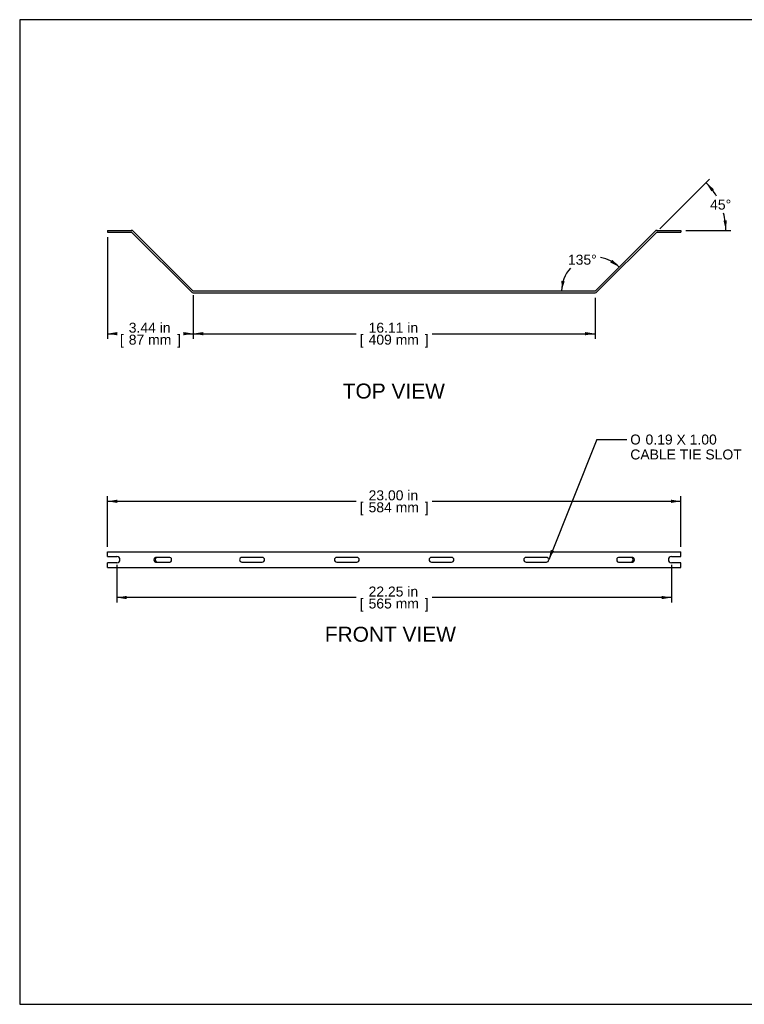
# Model space of a CAD drawing. Header units: inches. Extents: x 0 to 52.8, y 0 to 39.5.
# Tile 1 of 11: x 0 to 29.1, y 0 to 39.5. Entities that reach past the tile are written whole.
import ezdxf
from ezdxf.enums import TextEntityAlignment as Align

# ---------------------------------------------------------------- set-up
doc = ezdxf.new("R2010")
doc.units = ezdxf.units.IN
doc.header["$MEASUREMENT"] = 0
doc.layers.add('COM56851-2', color=7, linetype='Continuous')
doc.layers.add('Default', color=7, linetype='Continuous')
doc.styles.add('SEACAD_Arial', font='arial.ttf')
doc.styles.add('SEACAD_Solid_Edge_ISO_GDT_Symbols', font='txt')
doc.dimstyles.new('WEB_SMALL', dxfattribs={"dimtxt": 0.4, "dimasz": 0.4, "dimexe": 0.2, "dimexo": 0.2, "dimgap": 0.2, "dimtad": 0, "dimtih": 1, "dimtoh": 1, "dimzin": 4, "dimdsep": 46, "dimtxsty": 'SEACAD_Arial', "dimblk1": '_SE_FILLED', "dimblk2": '_SE_FILLED', "dimsah": 1, "dimcen": 0.2, "dimadec": 0, "dimazin": 0, "dimtfac": 1, "dimtofl": 0, "dimtmove": 0, "dimatfit": 3, "dimfxl": 1, "dimtolj": 1, "dimtzin": 4, "dimarcsym": 0})

# ---------------------------------------------------------------- blocks, each defined once
blk = doc.blocks.new('SEANNOT_GROUP1')
at = {"layer": 'Default', "linetype": 'Continuous'}
blk.add_hatch(color=7, dxfattribs=at).paths.add_polyline_path([(21.31, 18.227), (21.223, 17.831), (21.434, 18.178)])
at = {"layer": 'Default', "color": 7, "linetype": 'Continuous'}
blk.add_line((23.156, 22.652), (24.356, 22.652), dxfattribs=at)
blk.add_lwpolyline([(23.156, 22.652), (21.223, 17.831)], dxfattribs=at)
for s, style, p in [('O', 'SEACAD_Solid_Edge_ISO_GDT_Symbols', (24.496, 22.852)), (' 0.19 X 1.00', 'SEACAD_Arial', (24.952, 22.852)), ('CABLE TIE SLOT', 'SEACAD_Arial', (24.496, 22.252))]:
    blk.add_text(s, height=0.4, dxfattribs=dict(at, style=style)).set_placement(p, align=Align.TOP_LEFT)
blk = doc.blocks.new('SE2')
at = {"layer": 'COM56851-2', "color": 7, "linetype": 'Continuous'}
for p, q in [((3.523, 18.144), (4.478, 18.144)), ((3.523, 17.956), (3.523, 18.144)), ((3.523, 17.956), (3.898, 17.956)), ((4.478, 18.144), (4.504, 18.144)), ((4.504, 18.144), (6.89, 18.144)), ((6.028, 17.925), (5.454, 17.925)), ((6.89, 18.144), (6.966, 18.144)), ((6.966, 18.144), (23.08, 18.144)), ((9.729, 17.925), (8.917, 17.925)), ((13.529, 17.925), (12.717, 17.925)), ((17.329, 17.925), (16.517, 17.925)), ((21.129, 17.925), (20.317, 17.925)), ((23.08, 18.144), (23.157, 18.144)), ((23.157, 18.144), (25.542, 18.144)), ((24.592, 17.925), (24.018, 17.925)), ((25.542, 18.144), (25.568, 18.144)), ((25.568, 18.144), (26.523, 18.144)), ((26.148, 17.956), (26.523, 17.956)), ((26.523, 17.956), (26.523, 18.144)), ((3.523, 17.519), (3.523, 17.706)), ((3.898, 17.706), (3.523, 17.706)), ((3.523, 17.519), (4.478, 17.519)), ((4.478, 17.519), (4.504, 17.519)), ((4.504, 17.519), (6.89, 17.519)), ((5.454, 17.737), (6.028, 17.737)), ((6.89, 17.519), (6.966, 17.519)), ((6.966, 17.519), (23.08, 17.519)), ((8.917, 17.737), (9.729, 17.737)), ((12.717, 17.737), (13.529, 17.737)), ((16.517, 17.737), (17.329, 17.737)), ((20.317, 17.737), (21.129, 17.737)), ((23.08, 17.519), (23.157, 17.519)), ((23.157, 17.519), (25.542, 17.519)), ((24.018, 17.737), (24.592, 17.737)), ((25.542, 17.519), (25.568, 17.519)), ((25.568, 17.519), (26.523, 17.519)), ((26.523, 17.706), (26.148, 17.706)), ((26.523, 17.519), (26.523, 17.706))]:
    blk.add_line(p, q, dxfattribs=at)
for centre, radius, start, end in [((3.898, 17.831), 0.125, 270, 90), ((8.917, 17.831), 0.094, 90, 270), ((9.729, 17.831), 0.094, 270, 90), ((12.717, 17.831), 0.094, 90, 270), ((13.529, 17.831), 0.094, 270, 90), ((16.517, 17.831), 0.094, 90, 270), ((17.329, 17.831), 0.094, 270, 90), ((20.317, 17.831), 0.094, 90, 270), ((21.129, 17.831), 0.094, 270, 90), ((26.148, 17.831), 0.125, 90, 270)]:
    blk.add_arc(centre, radius, start, end, dxfattribs=at)
for centre, major_axis in [((5.454, 17.831), (0, 0.094)), ((5.505, 17.831), (0, 0.094)), ((6.028, 17.831), (0, -0.094)), ((24.018, 17.831), (0, 0.094)), ((24.541, 17.831), (0, -0.094)), ((24.592, 17.831), (0, -0.094))]:
    blk.add_ellipse(centre, major_axis=major_axis, ratio=0.707107, start_param=0, end_param=3.141593, dxfattribs=at)
blk = doc.blocks.new('SE3')
at = {"layer": 'COM56851-2', "color": 7, "linetype": 'Continuous'}
for p, q in [((3.523, 31.039), (4.478, 31.039)), ((3.523, 31.039), (3.523, 30.967)), ((3.523, 30.967), (4.478, 30.967)), ((4.504, 30.957), (6.89, 28.571)), ((4.555, 31.008), (6.941, 28.622)), ((23.106, 28.622), (25.491, 31.008)), ((23.157, 28.571), (25.542, 30.957)), ((25.568, 31.039), (26.523, 31.039)), ((25.568, 30.967), (26.523, 30.967)), ((26.523, 31.039), (26.523, 30.967)), ((6.966, 28.611), (23.08, 28.611)), ((6.966, 28.539), (23.08, 28.539))]:
    blk.add_line(p, q, dxfattribs=at)
for centre, radius, start, end in [((4.478, 30.931), 0.108, 45, 90), ((4.478, 30.931), 0.036, 45, 90), ((25.568, 30.931), 0.108, 90, 135), ((25.568, 30.931), 0.036, 90, 135), ((6.966, 28.647), 0.108, 225, 270), ((6.966, 28.647), 0.036, 225, 270), ((23.08, 28.647), 0.036, 270, 315), ((23.08, 28.647), 0.108, 270, 315)]:
    blk.add_arc(centre, radius, start, end, dxfattribs=at)
blk = doc.blocks.new('DMBLK106')
at = {"layer": 'Default', "linetype": 'Continuous', "transparency": 16777216}
for points in [[(3.923, 20.241), (3.523, 20.174), (3.923, 20.108)], [(26.123, 20.241), (26.123, 20.108), (26.523, 20.174)]]:
    blk.add_hatch(color=7, dxfattribs=at).paths.add_polyline_path(points)
at = {"layer": 'Default', "color": 7, "linetype": 'Continuous', "transparency": 16777216}
for p, q in [((3.523, 18.344), (3.523, 20.374)), ((3.523, 20.174), (13.5, 20.174)), ((16.546, 20.174), (26.523, 20.174)), ((26.523, 18.344), (26.523, 20.374))]:
    blk.add_line(p, q, dxfattribs=at)
at = {"layer": 'Default', "color": 7, "linetype": 'Continuous', "transparency": 16777216, "style": 'SEACAD_Arial'}
for s, p in [('23.00 in', (13.997, 20.614)), ('[', (13.64, 20.134)), ('584 mm', (13.997, 20.134)), (']', (16.249, 20.134))]:
    blk.add_text(s, height=0.4, dxfattribs=at).set_placement(p, align=Align.TOP_LEFT)
blk = doc.blocks.new('_SE_FILLED')
at = {"color": 0}
blk.add_line((0, 0), (-1, 0), dxfattribs=at)
blk.add_solid([(0, 0), (-1, -0.1665), (-1, 0.1665), (0, 0)], dxfattribs=at)
blk = doc.blocks.new('DMBLK108')
at = {"layer": 'Default', "linetype": 'Continuous', "transparency": 16777216}
for points in [[(27.849, 32.693), (27.538, 32.952), (27.748, 32.605)], [(28.234, 31.433), (28.33, 31.039), (28.367, 31.443)]]:
    blk.add_hatch(color=7, dxfattribs=at).paths.add_polyline_path(points)
at = {"layer": 'Default', "color": 7, "linetype": 'Continuous', "transparency": 16777216}
for p, q in [((25.684, 31.098), (27.679, 33.093)), ((26.723, 31.039), (28.53, 31.039))]:
    blk.add_line(p, q, dxfattribs=at)
for start, end in [(30.5555, 45), (0, 14.8917)]:
    blk.add_arc((25.625, 31.039), 2.705, start, end, dxfattribs=at)
at = {"layer": 'Default', "color": 7, "linetype": 'Continuous', "transparency": 16777216, "style": 'SEACAD_Arial'}
blk.add_text('45°', height=0.4, dxfattribs=at).set_placement((27.698, 32.274), align=Align.TOP_LEFT)
blk = doc.blocks.new('DMBLK109')
at = {"layer": 'Default', "linetype": 'Continuous', "transparency": 16777216}
for points in [[(7.366, 26.83), (7.366, 26.963), (6.966, 26.897)], [(22.68, 26.83), (23.08, 26.897), (22.68, 26.963)]]:
    blk.add_hatch(color=7, dxfattribs=at).paths.add_polyline_path(points)
at = {"layer": 'Default', "color": 7, "linetype": 'Continuous', "transparency": 16777216}
for p, q in [((6.966, 28.339), (6.966, 26.697)), ((23.08, 28.339), (23.08, 26.697)), ((6.966, 26.897), (13.5, 26.897)), ((16.546, 26.897), (23.08, 26.897))]:
    blk.add_line(p, q, dxfattribs=at)
at = {"layer": 'Default', "color": 7, "linetype": 'Continuous', "transparency": 16777216, "style": 'SEACAD_Arial'}
for s, p in [('16.11 in', (13.997, 27.337)), ('[', (13.64, 26.857)), ('409 mm', (13.997, 26.857)), (']', (16.249, 26.857))]:
    blk.add_text(s, height=0.4, dxfattribs=at).set_placement(p, align=Align.TOP_LEFT)
blk = doc.blocks.new('DMBLK110')
at = {"layer": 'Default', "linetype": 'Continuous', "transparency": 16777216}
for points in [[(3.923, 26.83), (3.923, 26.963), (3.523, 26.897)], [(6.566, 26.83), (6.966, 26.897), (6.566, 26.963)]]:
    blk.add_hatch(color=7, dxfattribs=at).paths.add_polyline_path(points)
at = {"layer": 'Default', "color": 7, "linetype": 'Continuous', "transparency": 16777216}
for p, q in [((3.523, 30.767), (3.523, 26.697)), ((6.966, 28.447), (6.966, 26.697)), ((3.523, 26.897), (3.878, 26.897)), ((6.611, 26.897), (6.966, 26.897))]:
    blk.add_line(p, q, dxfattribs=at)
at = {"layer": 'Default', "color": 7, "linetype": 'Continuous', "transparency": 16777216, "style": 'SEACAD_Arial'}
for s, p in [('3.44 in', (4.375, 27.337)), ('[', (4.018, 26.857)), ('87 mm', (4.375, 26.857)), (']', (6.314, 26.857))]:
    blk.add_text(s, height=0.4, dxfattribs=at).set_placement(p, align=Align.TOP_LEFT)
blk = doc.blocks.new('DMBLK111')
at = {"layer": 'Default', "linetype": 'Continuous', "transparency": 16777216}
for points in [[(4.298, 16.249), (4.298, 16.382), (3.898, 16.315)], [(25.748, 16.249), (26.148, 16.315), (25.748, 16.382)]]:
    blk.add_hatch(color=7, dxfattribs=at).paths.add_polyline_path(points)
at = {"layer": 'Default', "color": 7, "linetype": 'Continuous', "transparency": 16777216}
for p, q in [((3.898, 17.631), (3.898, 16.115)), ((26.148, 17.631), (26.148, 16.115)), ((13.5, 16.315), (3.898, 16.315)), ((26.148, 16.315), (16.546, 16.315))]:
    blk.add_line(p, q, dxfattribs=at)
at = {"layer": 'Default', "color": 7, "linetype": 'Continuous', "transparency": 16777216, "style": 'SEACAD_Arial'}
for s, p in [('22.25 in', (13.997, 16.755)), ('[', (13.64, 16.275)), ('565 mm', (13.997, 16.275)), (']', (16.249, 16.275))]:
    blk.add_text(s, height=0.4, dxfattribs=at).set_placement(p, align=Align.TOP_LEFT)
blk = doc.blocks.new('DMBLK112')
at = {"layer": 'Default', "linetype": 'Continuous', "transparency": 16777216}
for points in [[(23.692, 29.753), (24.053, 29.569), (23.771, 29.861)], [(21.734, 29.017), (21.741, 28.611), (21.865, 28.997)]]:
    blk.add_hatch(color=7, dxfattribs=at).paths.add_polyline_path(points)
at = {"layer": 'Default', "color": 7, "linetype": 'Continuous', "transparency": 16777216}
for start, end in [(45, 81.3247), (137.7126, 180)]:
    blk.add_arc((23.095, 28.611), 1.354, start, end, dxfattribs=at)
at = {"layer": 'Default', "color": 7, "linetype": 'Continuous', "transparency": 16777216, "style": 'SEACAD_Arial'}
blk.add_text('135°', height=0.4, dxfattribs=at).set_placement((21.994, 30.063), align=Align.TOP_LEFT)

msp = doc.modelspace()

# ---------------------------------------------------------------- linework, layer by layer
at = {"layer": 'Default', "color": 7, "linetype": 'Continuous'}
for p, q in [((52.845, 39.49), (0, 39.49)), ((0, 39.49), (0, 0)), ((0, 0), (52.845, 0))]:
    msp.add_line(p, q, dxfattribs=at)

# ---------------------------------------------------------------- block references
at = {"layer": 'Default'}
for name in ['SE3', 'SEANNOT_GROUP1', 'SE2']:
    msp.add_blockref(name, (0, 0), dxfattribs=at)

# ---------------------------------------------------------------- texts
at = {"layer": 'Default', "color": 7, "linetype": 'Continuous', "style": 'SEACAD_Arial'}
for s, p in [('TOP VIEW', (12.96, 24.896)), ('FRONT VIEW', (12.241, 15.143))]:
    msp.add_text(s, height=0.6, dxfattribs=at).set_placement(p, align=Align.TOP_LEFT)

# ---------------------------------------------------------------- dimensions: what is measured, and where the dimension line sits
at = {"layer": 'Default', "color": 7, "linetype": 'Continuous'}
for base, line1, line2, picture, middle in [((28.124, 32.074), ((25.625, 31.039), (26.523, 31.039)), ((25.625, 31.039), (23.157, 28.571)), 'DMBLK108', (28.124, 32.074)), ((22.577, 29.863), ((23.095, 28.611), (6.966, 28.611)), ((23.095, 28.611), (25.491, 31.008)), 'DMBLK112', (22.577, 29.863))]:
    dim = msp.add_angular_dim_2l(base=base, line1=line1, line2=line2, text='\\A1;<>', dimstyle='WEB_SMALL', override={"dimpost": '\\X'}, dxfattribs=at)
    dim.commit()
    dim.dimension.update_dxf_attribs({"geometry": picture, "text_midpoint": middle, "dimtype": 162})
for base, p1, p2, picture, middle in [((6.966, 26.897), (3.523, 30.967), (6.966, 28.647), 'DMBLK110', (5.245, 26.897)), ((3.898, 16.315), (26.148, 17.831), (3.898, 17.831), 'DMBLK111', (15.023, 16.315))]:
    dim = msp.add_linear_dim(base=base, p1=p1, p2=p2, text='\\A1;<>', dimstyle='WEB_SMALL', override={"dimpost": '\\X'}, dxfattribs=at)
    dim.commit()
    dim.dimension.update_dxf_attribs({"geometry": picture, "text_midpoint": middle, "dimtype": 160})
for base, p1, p2, picture, middle in [((6.966, 26.897), (6.966, 28.539), (23.08, 28.539), 'DMBLK109', (15.023, 26.897)), ((3.523, 20.174), (3.523, 18.144), (26.523, 18.144), 'DMBLK106', (15.023, 20.174))]:
    dim = msp.add_linear_dim(base=base, p1=p1, p2=p2, angle=0, text='\\A1;<>', dimstyle='WEB_SMALL', override={"dimpost": '\\X'}, dxfattribs=at)
    dim.commit()
    dim.dimension.update_dxf_attribs({"geometry": picture, "text_midpoint": middle, "dimtype": 161})

doc.saveas('drawing.dxf')
